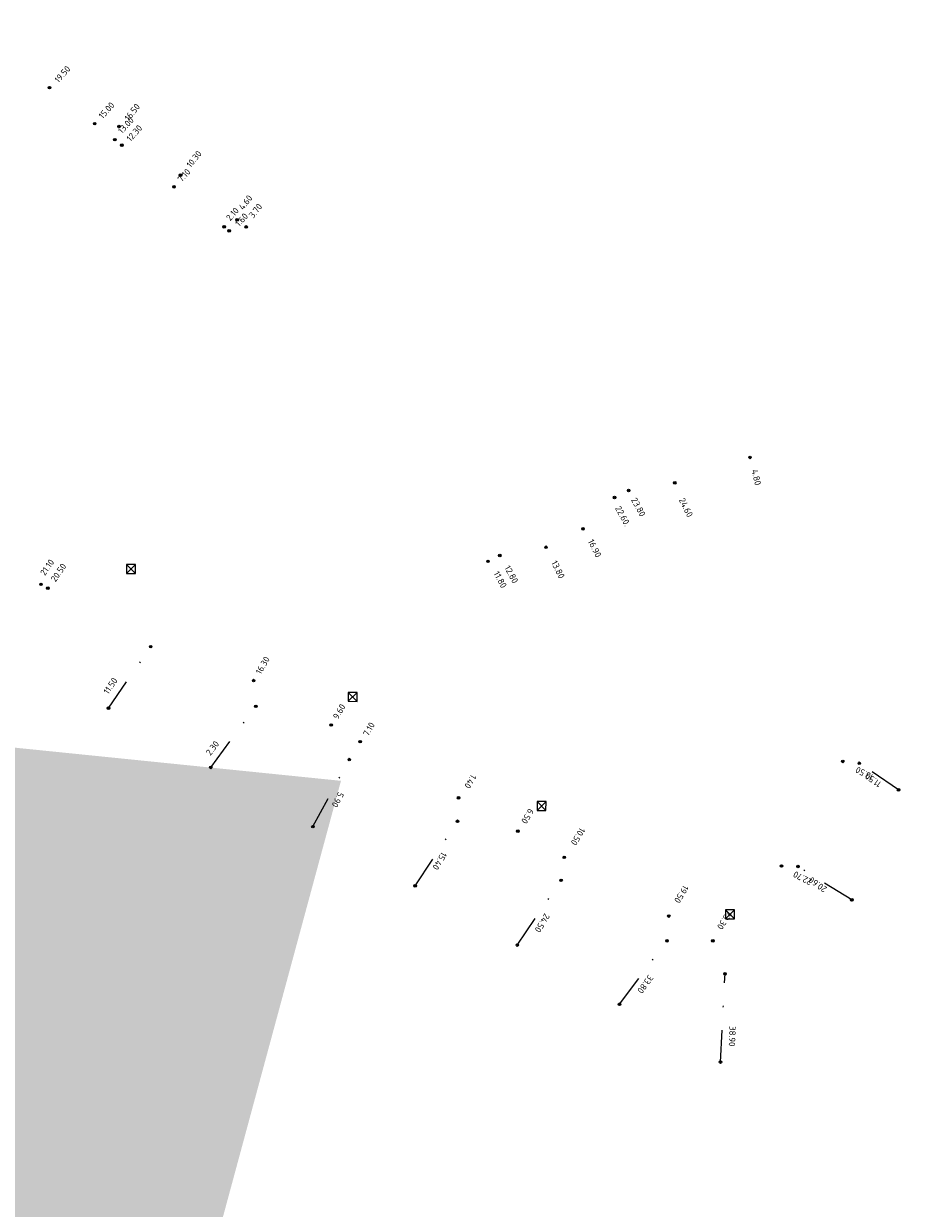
# Model space of a CAD drawing. Header units: inches. Extents: x 0 to 191500, y 0 to 342750.
# Tile 128 of 256: x 186383 to 186451, y 331322 to 331415. Entities that reach past the tile are written whole.
import ezdxf

# ---------------------------------------------------------------- set-up
doc = ezdxf.new("R2010")
doc.units = ezdxf.units.IN
doc.header["$MEASUREMENT"] = 0
doc.linetypes.add('RI-VWA_HUISAANSLUITING', pattern=[6.1, 2.5, -1.8, 0, -1.8])
doc.layers.get('0').update_dxf_attribs({"lineweight": 20})
for name, color, linetype, lineweight in [('ECW', 150, 'Continuous', 20), ('N-WE-RI-HWA-MAATVOERING-T25', 151, 'Continuous', 20), ('N-WE-RI-HWA_KOLK-S', 150, 'Continuous', 20), ('N-WE-RI-INLAAT', 7, 'Continuous', 20), ('N-WE-RI-VWA-MAATVOERING-T25', 30, 'Continuous', 20), ('N-WE-RI-VWA_HUISAANSLUITING', 20, 'RI-VWA_HUISAANSLUITING', 20), ('N-WE-RI-VWA_RIOOLPUT_ONTSTOPPINGSPUT-G', 30, 'Continuous', 20), ('Tekst algemeen', 7, 'Continuous', 20)]:
    doc.layers.add(name, color=color, linetype=linetype, lineweight=lineweight)
doc.styles.add('ISO', font='isocpeur.ttf', dxfattribs={"height": 2.5})
doc.styles.add('Verdana', font='arial.ttf')
doc.dimstyles.new('Waterblock1OP1', dxfattribs={"dimscale": 3, "dimtxt": 30, "dimasz": 20, "dimexe": 2, "dimexo": 1, "dimgap": 5, "dimtad": 1, "dimdec": 1, "dimdsep": 46, "dimtxsty": 'Verdana', "dimcen": -10, "dimse1": 1, "dimse2": 1, "dimadec": 0, "dimazin": 0, "dimtfac": 1, "dimtdec": 1, "dimtmove": 1, "dimatfit": 3, "dimfxl": 1, "dimtolj": 1, "dimtzin": 0, "dimarcsym": 0})
picture_1 = doc.add_image_def('image1.ecw', size_in_pixel=(220000, 285000))

# ---------------------------------------------------------------- blocks, each defined once
blk = doc.blocks.new('A$C2C270354')
h = blk.add_hatch(color=256)
h.dxf.hatch_style = 1
edge = h.paths.add_edge_path()
edge.add_arc((0, 0), 0.1, 0, 360)
blk.add_circle((0, 0), 0.1)

msp = doc.modelspace()

# ---------------------------------------------------------------- linework, layer by layer
at = {"layer": 'N-WE-RI-HWA_KOLK-S'}
for p, q in [((186390.82752, 331372.54397), (186390.82603, 331371.84752)), ((186390.82603, 331371.84752), (186391.52397, 331372.54248)), ((186390.82603, 331371.84752), (186391.52248, 331371.84603)), ((186390.82752, 331372.54397), (186391.52248, 331371.84603)), ((186391.52397, 331372.54248), (186390.82752, 331372.54397)), ((186391.52248, 331371.84603), (186391.52397, 331372.54248)), ((186408.13352, 331362.55597), (186408.13203, 331361.85952)), ((186408.13203, 331361.85952), (186408.82997, 331362.55448)), ((186408.13352, 331362.55597), (186408.82848, 331361.85803)), ((186408.82997, 331362.55448), (186408.13352, 331362.55597)), ((186408.82848, 331361.85803), (186408.82997, 331362.55448)), ((186408.13203, 331361.85952), (186408.82848, 331361.85803)), ((186422.87352, 331354.03797), (186422.87203, 331353.34152)), ((186422.87203, 331353.34152), (186423.56997, 331354.03648)), ((186422.87203, 331353.34152), (186423.56848, 331353.34003)), ((186422.87352, 331354.03797), (186423.56848, 331353.34003)), ((186423.56997, 331354.03648), (186422.87352, 331354.03797)), ((186423.56848, 331353.34003), (186423.56997, 331354.03648)), ((186437.59152, 331345.58297), (186437.59003, 331344.88652)), ((186437.59003, 331344.88652), (186438.28797, 331345.58148)), ((186437.59152, 331345.58297), (186438.28648, 331344.88503)), ((186438.28797, 331345.58148), (186437.59152, 331345.58297)), ((186438.28648, 331344.88503), (186438.28797, 331345.58148)), ((186437.59003, 331344.88652), (186438.28648, 331344.88503))]:
    msp.add_line(p, q, dxfattribs=at)
at = {"layer": 'N-WE-RI-VWA_HUISAANSLUITING'}
for p, q in [((186389.42, 331361.324), (186392.71123, 331366.1298)), ((186397.397, 331356.701), (186400.91745, 331361.46916)), ((186405.375, 331352.079), (186408.21343, 331357.31277)), ((186451.095, 331354.949), (186448.02737, 331357.02502)), ((186413.352, 331347.457), (186416.65785, 331352.49639)), ((186447.439, 331346.359), (186443.23789, 331348.96164)), ((186421.33, 331342.834), (186424.74671, 331347.88281)), ((186429.308, 331338.212), (186433.01335, 331343.16783)), ((186437.189, 331333.7), (186437.54667, 331340.58219))]:
    msp.add_line(p, q, dxfattribs=at)
at = {"layer": 'N-WE-RI-VWA_RIOOLPUT_ONTSTOPPINGSPUT-G'}
for p, q in [((186389.51013, 331361.36733), (186389.32987, 331361.28067)), ((186389.37667, 331361.41413), (186389.46333, 331361.23387)), ((186397.48713, 331356.74433), (186397.30687, 331356.65767)), ((186397.35367, 331356.79113), (186397.44033, 331356.61087)), ((186451.18513, 331354.99233), (186451.00487, 331354.90567)), ((186451.05167, 331355.03913), (186451.13833, 331354.85887)), ((186405.46513, 331352.12233), (186405.28487, 331352.03567)), ((186405.33167, 331352.16913), (186405.41833, 331351.98887)), ((186413.44213, 331347.50033), (186413.26187, 331347.41367)), ((186413.30867, 331347.54713), (186413.39533, 331347.36687)), ((186447.52913, 331346.40233), (186447.34887, 331346.31567)), ((186447.39567, 331346.44913), (186447.48233, 331346.26887)), ((186421.42013, 331342.87733), (186421.23987, 331342.79067)), ((186421.28667, 331342.92413), (186421.37333, 331342.74387)), ((186429.39813, 331338.25533), (186429.21787, 331338.16867)), ((186429.26467, 331338.30213), (186429.35133, 331338.12187)), ((186437.27913, 331333.74333), (186437.09887, 331333.65667)), ((186437.14567, 331333.79013), (186437.23233, 331333.60987))]:
    msp.add_line(p, q, dxfattribs=at)
for centre in [(186389.42, 331361.324), (186397.397, 331356.701), (186451.095, 331354.949), (186405.375, 331352.079), (186413.352, 331347.457), (186447.439, 331346.359), (186421.33, 331342.834), (186429.308, 331338.212), (186437.189, 331333.7)]:
    msp.add_circle(centre, 0.1, dxfattribs=at)

# ---------------------------------------------------------------- block references
at = {"layer": 'N-WE-RI-INLAAT', "rotation": 0.06357443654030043}
for p in [(186384.81312, 331409.76237), (186388.33878, 331406.95428), (186390.23263, 331406.7271), (186389.90575, 331405.70625), (186390.45418, 331405.26943), (186395.04172, 331402.93266), (186394.52828, 331402.02453), (186399.46297, 331399.44423), (186398.44569, 331398.90444), (186398.83743, 331398.59243), (186400.16106, 331398.89342), (186439.495, 331380.90172), (186430.02139, 331378.31926), (186433.62041, 331378.91718), (186428.92363, 331377.76614), (186426.4549, 331375.33036), (186423.57009, 331373.88632), (186419.04372, 331372.78804), (186419.95852, 331373.24897), (186384.14822, 331370.99308), (186384.68341, 331370.68913), (186392.71123, 331366.1298), (186400.74571, 331363.47779), (186400.91745, 331361.46916), (186406.8009, 331360.00826), (186409.0603, 331358.71366), (186408.21343, 331357.31277), (186446.73266, 331357.16929), (186448.02737, 331357.02502), (186416.746, 331354.32339), (186416.65785, 331352.49639), (186421.36877, 331351.72383), (186424.99447, 331349.68495), (186441.94775, 331349.00262), (186443.23789, 331348.96164), (186424.74671, 331347.88281), (186433.1523, 331345.09748), (186433.01335, 331343.16783), (186436.59672, 331343.16055), (186437.54667, 331340.58219)]:
    msp.add_blockref('A$C2C270354', p, dxfattribs=at)

# ---------------------------------------------------------------- texts
at = {"layer": 'N-WE-RI-HWA-MAATVOERING-T25', "style": 'ISO'}
for s, rotation, p in [('19.50', 47.9973128, (186385.50528, 331410.09478)), ('15.00', 47.9973128, (186388.9631, 331407.28286)), ('13.00', 47.9973128, (186390.47547, 331406.12558)), ('12.30', 47.9973128, (186391.13714, 331405.51151)), ('7.10', 47.9973128, (186395.13075, 331402.3467)), ('2.10', 47.9973128, (186398.91586, 331399.32308)), ('1.60', 47.9973128, (186399.62062, 331398.87485)), ('4.80', 283.7888096, (186439.59829, 331379.88742)), ('24.60', 296.5775073, (186433.92273, 331377.58153)), ('16.90', 296.5775073, (186426.81674, 331374.35329)), ('13.80', 296.5775073, (186423.95588, 331372.69305)), ('16.30', 59.9681321, (186401.3068, 331363.91257)), ('9.60', 59.9681321, (186407.33483, 331360.40981)), ('7.10', 59.9681321, (186409.68997, 331359.09277)), ('1.40', 238.4513313, (186417.74475, 331356.20332)), ('13.50', 152.115604, (186449.18993, 331356.10734)), ('6.50', 238.4513313, (186422.2357, 331353.54116)), ('10.50', 238.4513313, (186426.2311, 331352.05531)), ('22.70', 152.115604, (186444.38386, 331347.92076)), ('19.50', 238.4513313, (186434.31481, 331347.5668)), ('23.30', 238.4513313, (186437.69077, 331345.55471))]:
    msp.add_text(s, height=0.5, rotation=rotation, dxfattribs=at).set_placement(p)
at = {"layer": 'N-WE-RI-VWA-MAATVOERING-T25', "style": 'ISO'}
for s, rotation, p in [('16.50', 51.6515084, (186391.00616, 331407.11914)), ('10.30', 51.6515084, (186395.83897, 331403.47186)), ('4.60', 51.6515084, (186399.93206, 331400.16959)), ('3.70', 51.6515084, (186400.72109, 331399.52886)), ('23.80', 298.4069278, (186430.19203, 331377.58972)), ('22.60.', 298.4069278, (186428.94256, 331376.94037)), ('21.10', 55.2294945, (186384.4517, 331371.62967)), ('20.50', 55.2294945, (186385.28056, 331371.14016)), ('11.80', 298.4069278, (186419.4466, 331371.8455)), ('12.80', 298.4069278, (186420.29624, 331372.29504)), ('11.50', 55.2294945, (186389.38717, 331362.36657)), ('2.30', 52.7185901, (186397.37435, 331357.5844)), ('11.50', 144.3435878, (186449.80882, 331355.51253)), ('5.90', 242.4944071, (186407.3701, 331354.83801)), ('15.40', 238.7323263, (186415.43644, 331350.157)), ('20.60', 144.3435878, (186445.55169, 331347.29973)), ('24.50', 238.5283266, (186423.47774, 331345.35766)), ('33.80', 234.0629784, (186431.58245, 331340.56227)), ('38.90', 267.7841633, (186437.89263, 331336.51869))]:
    msp.add_text(s, height=0.5, rotation=rotation, dxfattribs=at).set_placement(p)

# ---------------------------------------------------------------- pictures from other files: only their frames are drawn
at = {"layer": 'ECW'}
image = msp.add_image(picture_1, insert=(180500, 328500), size_in_units=(11000, 14250), dxfattribs=at)
image.dxf.flags = 7

# ---------------------------------------------------------------- leaders
at = {"layer": 'Tekst algemeen'}
msp.add_leader([(186248.73232, 330768.71099), (186249.7877, 330779.09011)], dimstyle='Waterblock1OP1', override={"dimasz": 200}, dxfattribs=at)

doc.saveas('drawing.dxf')
